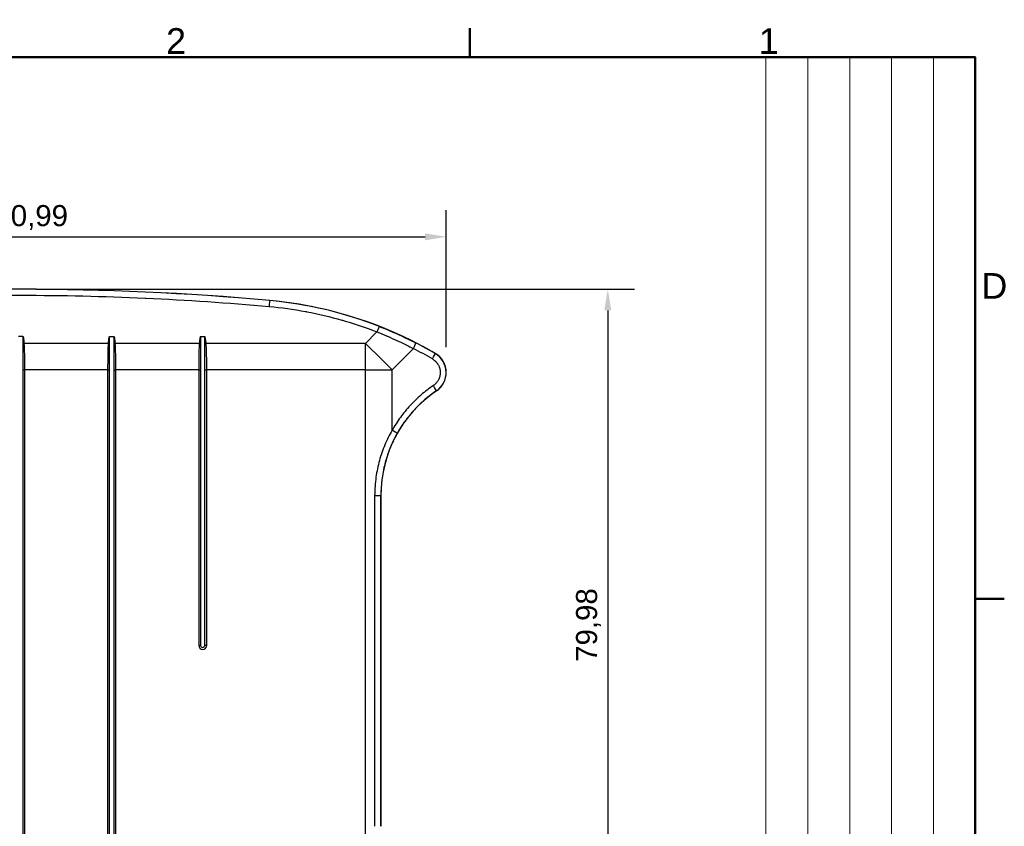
# Model space of a CAD drawing. Header units: millimetres. Extents: x 0 to 420, y 0 to 297.
# Tile 13 of 13: x 297 to 413, y 196 to 291. Entities that reach past the tile are written whole.
import ezdxf
from ezdxf.enums import TextEntityAlignment as Align

# ---------------------------------------------------------------- set-up
doc = ezdxf.new("R2010")
doc.units = ezdxf.units.MM
doc.layers.get('0').update_dxf_attribs({"lineweight": 25})
for name, color, linetype, lineweight in [('AM_0', 7, 'Continuous', 30), ('Bordo_0', 7, 'Continuous', 50), ('Bordo_2', 7, 'Continuous', 50), ('Quote(ISO)', 7, 'Continuous', 25), ('Spigoli tangenti visibili(ISO)', 7, 'Continuous', 25), ('Spigoli visibili(ISO)', 176, 'Continuous', 25)]:
    doc.layers.add(name, color=color, linetype=linetype, lineweight=lineweight)
doc.styles.add('Bordo_1', font='arial.ttf')
doc.styles.add('Federico-Quote', font='arial.ttf')
doc.styles.add('Gruppo1', font='arial.ttf')
doc.styles.add('Stile testo78', font='arial.ttf')
doc.styles.add('Stile testo79', font='arial.ttf')
doc.dimstyles.new('X.XXX', dxfattribs={"dimtxt": 2.5, "dimasz": 2.5, "dimexe": 3.175, "dimexo": 3, "dimgap": 0.762, "dimtad": 1, "dimrnd": 1e-08, "dimtxsty": 'Federico-Quote', "dimcen": 0.09, "dimdle": 10, "dimclrd": 7, "dimclre": 7, "dimclrt": 7, "dimazin": 2, "dimtfac": 1, "dimtmove": 0, "dimatfit": 3, "dimfxl": 1, "dimtolj": 1, "dimlwd": 25, "dimlwe": 25, "dimarcsym": 0})

# ---------------------------------------------------------------- blocks, each defined once
blk = doc.blocks.new('Bordi Bordo di default')
at = {"layer": 'Bordo_0'}
for p, q in [((350, 287), (350, 290.45)), ((410, 222.75), (413.45, 222.75))]:
    blk.add_line(p, q, dxfattribs=at)
at = {"layer": 'Bordo_0', "flags": 128}
blk.add_lwpolyline([(10, 10), (10, 287), (410, 287), (410, 10), (10, 10)], dxfattribs=at)
at = {"layer": 'Bordo_2', "char_height": 3.05, "attachment_point": 7, "style": 'Bordo_1'}
for s, insert in [('2', (313.95, 287.4)), ('1', (384.3, 287.4)), ('D', (410.73, 258.35))]:
    blk.add_mtext(s, dxfattribs=dict(at, insert=insert))
blk = doc.blocks.new('Cartigli Italtronic')
at = {"layer": 'AM_0', "lineweight": 15}
for p, q in [((284.7, 286.16), (259.86, 286.16)), ((259.86, 57.39), (259.86, 286.16)), ((264.83, 66.12), (264.83, 286.16)), ((269.8, 66.12), (269.8, 286.16)), ((274.76, 66.12), (274.76, 286.16)), ((279.73, 66.12), (279.73, 286.16)), ((284.7, 286.16), (284.7, 9.16))]:
    blk.add_line(p, q, dxfattribs=at)
at = {"layer": 'AM_0'}
for tag, p, height, style in [('DATA_CREAZIONE_001', (163.01, 61.19), 3.17, 'Gruppo1'), ('DESCRIZIONE_001', (194.28, 41.79), 3.17, 'Gruppo1'), ('NUMERO_PARTE_001', (235.98, 14.25), 5.81, 'Stile testo78')]:
    blk.add_attdef(tag, p, '', height=height, dxfattribs=dict(at, style=style))
for tag, style, p in [('Sostituisce', 'Gruppo1', (239.06, 64.32)), ('Scala', 'Stile testo79', (239.17, 57.11)), ('NUMERO_DI_MAGAZZINO', 'Gruppo1', (228.26, 36.97))]:
    blk.add_attdef(tag, text='', height=3.17, dxfattribs=dict(at, style=style)).set_placement(p, align=Align.TOP_CENTER)
blk = doc.blocks.new('*D16')
at = {"layer": 'Defpoints', "color": 0, "linetype": 'Continuous'}
for p in [(296.7, 259.47), (337.62, 179.49), (366.38, 179.49)]:
    blk.add_point(p, dxfattribs=at)
at = {"layer": 'Quote(ISO)', "color": 7, "linetype": 'Continuous', "lineweight": 25}
for p, q in [((299.7, 259.47), (369.56, 259.47)), ((366.38, 256.97), (366.38, 181.99)), ((340.62, 179.49), (369.56, 179.49))]:
    blk.add_line(p, q, dxfattribs=at)
at = {"layer": 'Quote(ISO)', "color": 7, "linetype": 'Continuous'}
for points in [[(365.96, 256.97), (366.8, 256.97), (366.38, 259.47)], [(365.96, 181.99), (366.8, 181.99), (366.38, 179.49)]]:
    blk.add_solid(points, dxfattribs=at)
at = {"layer": 'Quote(ISO)', "color": 7, "linetype": 'Continuous', "lineweight": 25, "insert": (362.61, 215.27), "char_height": 2.5, "attachment_point": 1, "rotation": 90, "style": 'Federico-Quote'}
blk.add_mtext('\\A1;79,98', dxfattribs=at)
blk = doc.blocks.new('*D17')
at = {"layer": 'Defpoints', "color": 0, "linetype": 'Continuous'}
for p in [(347.2, 265.7), (246.2, 249.59), (347.2, 249.59)]:
    blk.add_point(p, dxfattribs=at)
at = {"layer": 'Quote(ISO)', "color": 7, "linetype": 'Continuous', "lineweight": 25}
for p, q in [((246.2, 252.59), (246.2, 268.87)), ((347.2, 252.59), (347.2, 268.87)), ((248.7, 265.7), (344.7, 265.7))]:
    blk.add_line(p, q, dxfattribs=at)
at = {"layer": 'Quote(ISO)', "color": 7, "linetype": 'Continuous'}
for points in [[(248.7, 266.11), (248.7, 265.28), (246.2, 265.7)], [(344.7, 266.11), (344.7, 265.28), (347.2, 265.7)]]:
    blk.add_solid(points, dxfattribs=at)
at = {"layer": 'Quote(ISO)', "color": 7, "linetype": 'Continuous', "lineweight": 25, "insert": (291.63, 269.46), "char_height": 2.5, "attachment_point": 1, "style": 'Federico-Quote'}
blk.add_mtext('\\A1;100,99', dxfattribs=at)

msp = doc.modelspace()

# ---------------------------------------------------------------- linework, layer by layer
at = {"layer": 'Spigoli tangenti visibili(ISO)'}
for p, q in [((326.249, 258.129), (326.25, 258.144)), ((338.98, 254.411), (337.623, 253.054)), ((307.115, 253.054), (297.084, 253.054)), ((317.897, 253.054), (307.884, 253.054)), ((337.623, 253.054), (318.702, 253.054)), ((337.623, 249.903), (337.623, 253.054)), ((343.308, 252.438), (340.773, 249.903)), ((345.901, 251.849), (345.902, 251.852)), ((296.95, 249.903), (297.143, 249.903)), ((297.143, 249.903), (297.143, 184.524)), ((307.056, 249.903), (297.143, 249.903)), ((307.056, 184.524), (307.056, 249.903)), ((307.75, 249.903), (307.943, 249.903)), ((317.82, 249.903), (307.943, 249.903)), ((307.943, 249.903), (307.943, 184.524)), ((317.82, 249.903), (317.82, 217.23)), ((317.82, 249.903), (318.05, 249.903)), ((318.779, 217.23), (318.779, 249.903)), ((337.623, 249.903), (318.779, 249.903)), ((337.623, 184.51), (337.623, 249.903)), ((337.623, 249.903), (340.773, 249.903)), ((340.773, 242.739), (340.773, 249.903)), ((346.047, 247.428), (346.049, 247.425)), ((338.709, 234.999), (338.709, 195.762)), ((338.709, 234.999), (339.443, 234.999)), ((339.443, 234.999), (339.45, 234.999)), ((339.443, 234.999), (339.443, 195.762)), ((317.82, 217.23), (318.05, 217.23)), ((318.779, 217.23), (318.55, 217.23))]:
    msp.add_line(p, q, dxfattribs=at)
msp.add_arc((318.3, 217.23), 0.479, 180, 0, dxfattribs=at)
for centre, major_axis, ratio, start_param, end_param in [((296.7, -66.576), (326.676, 0), 0.9980615, 1.4802177, 1.6613749), ((326.181, 257.383), (0.068, 0.747), 0.0056424, 0.0087267, 1.5086318), ((321.977, 210.915), (46.166, -10.891), 0.999438, 1.4295291, 1.7121451), ((338.98, 254.364), (0.273, 0.698), 0.0227618, 0.0087291, 1.5126712), ((318.552, 249.964), (0.002, -3.923), 0.0629492, 2.477378, 3.0793695), ((297.084, 253.041), (-0.2, -0.014), 0.0622359, 4.7088302, 5.4488375), ((307.115, 253.041), (0.2, -0.014), 0.0622321, 0.8348755, 1.5750721), ((307.884, 253.041), (-0.2, -0.014), 0.0622359, 4.7088302, 5.4488375), ((317.897, 253.038), (-0.249, 0.02), 0.0621758, 4.057254, 4.7174199), ((318.702, 253.038), (0.249, 0.02), 0.0621758, 1.5657655, 2.225931), ((337.623, 249.903), (-35.709, 35.709), 0.0441511, 4.6682666, 4.7565114), ((343.261, 252.438), (0.341, 0.668), 0.0555615, 4.740791, 6.2744452), ((322.01, 210.717), (-0.001, -47.59), 0.9981134, 2.6145794, 2.6697013), ((322.057, 210.715), (0, -46.842), 0.9980526, 2.6146006, 2.669721), ((345.523, 251.201), (0.378, 0.648), 0.053915, 4.7438421, 6.2744472), ((344.585, 249.593), (0.037, -2.612), 0.9999787, 0.5799593, 2.5994437), ((307.056, 249.903), (0.2, 0), 0.00001, 4.7123753, 6.0308263), ((318.779, 249.903), (0.25, 0), 0.00001, 3.5531193, 4.7124151), ((345.627, 248.049), (0.42, -0.622), 0.0517248, 0.0087385, 1.5358817), ((340.726, 242.739), (0.653, -0.369), 0.0307052, 0.0087307, 1.5164483)]:
    msp.add_ellipse(centre, major_axis=major_axis, ratio=ratio, start_param=start_param, end_param=end_param, dxfattribs=at)
for points, knots in [([(267.218, 257.429), (272.092, 257.871), (276.971, 258.203), (281.858, 258.425), (281.886, 258.427), (281.913, 258.428), (281.941, 258.429), (286.854, 258.651), (291.773, 258.763), (296.693, 258.763), (301.617, 258.763), (306.541, 258.652), (311.458, 258.429), (311.481, 258.428), (311.505, 258.427), (311.528, 258.426), (316.419, 258.204), (321.303, 257.872), (326.181, 257.429)], [0, 0, 0, 0, 0.2485826, 0.2485826, 0.2485826, 0.25, 0.25, 0.25, 0.4998875, 0.4998875, 0.4998875, 0.75, 0.75, 0.75, 0.7511922, 0.7511922, 0.7511922, 1, 1, 1, 1]), ([(326.181, 257.429), (327.634, 257.298), (329.077, 257.099), (330.516, 256.831), (330.56, 256.823), (330.603, 256.814), (330.647, 256.806), (332.042, 256.542), (333.433, 256.213), (334.803, 255.821), (334.94, 255.782), (335.077, 255.742), (335.214, 255.702), (336.485, 255.326), (337.739, 254.896), (338.98, 254.411)], [0, 0, 0, 0, 0.3333333, 0.3333333, 0.3333333, 0.3434632, 0.3434632, 0.3434632, 0.6666667, 0.6666667, 0.6666667, 0.6990269, 0.6990269, 0.6990269, 1, 1, 1, 1]), ([(339.253, 255.062), (339.686, 254.893), (340.101, 254.723), (340.498, 254.555), (340.895, 254.387), (341.275, 254.219), (341.637, 254.055), (341.998, 253.89), (342.343, 253.728), (342.67, 253.569), (342.998, 253.411), (343.308, 253.256), (343.603, 253.105)], [0, 0, 0, 0, 0.25, 0.25, 0.25, 0.5, 0.5, 0.5, 0.75, 0.75, 0.75, 1, 1, 1, 1]), ([(296.955, 253.88), (296.956, 253.879), (296.957, 253.877), (296.958, 253.875), (296.963, 253.865), (296.972, 253.853), (296.978, 253.842), (296.986, 253.826), (296.993, 253.81), (296.998, 253.792), (296.999, 253.791), (296.999, 253.79), (296.999, 253.788), (297.004, 253.772), (297.007, 253.755), (297.01, 253.737), (297.01, 253.736), (297.01, 253.735), (297.01, 253.735), (297.014, 253.716), (297.017, 253.697), (297.021, 253.678), (297.021, 253.678), (297.021, 253.678), (297.021, 253.678), (297.024, 253.658), (297.027, 253.638), (297.03, 253.618), (297.03, 253.617), (297.03, 253.616), (297.03, 253.615), (297.033, 253.595), (297.036, 253.575), (297.038, 253.554), (297.039, 253.552), (297.039, 253.55), (297.039, 253.548), (297.042, 253.528), (297.044, 253.508), (297.046, 253.486), (297.047, 253.483), (297.047, 253.48), (297.047, 253.477), (297.05, 253.456), (297.052, 253.435), (297.054, 253.414), (297.055, 253.409), (297.055, 253.404), (297.056, 253.4), (297.058, 253.379), (297.06, 253.357), (297.062, 253.335), (297.062, 253.329), (297.063, 253.323), (297.064, 253.316), (297.065, 253.295), (297.067, 253.272), (297.069, 253.249), (297.07, 253.241), (297.071, 253.233), (297.071, 253.225), (297.073, 253.203), (297.075, 253.18), (297.077, 253.156), (297.078, 253.146), (297.078, 253.136), (297.079, 253.125), (297.081, 253.102), (297.082, 253.078), (297.084, 253.054)], [0.0005948, 0.0005948, 0.0005948, 0.0005948, 0.01041667, 0.01041667, 0.01041667, 0.07426981, 0.07426981, 0.07426981, 0.15987033, 0.15987033, 0.15987033, 0.16666667, 0.16666667, 0.16666667, 0.24686741, 0.24686741, 0.24686741, 0.25, 0.25, 0.25, 0.33333333, 0.33333333, 0.33333333, 0.33377605, 0.33377605, 0.33377605, 0.41666667, 0.41666667, 0.41666667, 0.42071254, 0.42071254, 0.42071254, 0.5, 0.5, 0.5, 0.50765086, 0.50765086, 0.50765086, 0.58333333, 0.58333333, 0.58333333, 0.59458928, 0.59458928, 0.59458928, 0.66666667, 0.66666667, 0.66666667, 0.68152916, 0.68152916, 0.68152916, 0.75, 0.75, 0.75, 0.76846592, 0.76846592, 0.76846592, 0.83333333, 0.83333333, 0.83333333, 0.85541895, 0.85541895, 0.85541895, 0.91666667, 0.91666667, 0.91666667, 0.94230333, 0.94230333, 0.94230333, 0.99998232, 0.99998232, 0.99998232, 0.99998232]), ([(307.115, 253.054), (307.117, 253.079), (307.119, 253.104), (307.12, 253.128), (307.121, 253.138), (307.122, 253.148), (307.123, 253.158), (307.124, 253.182), (307.126, 253.206), (307.128, 253.228), (307.129, 253.236), (307.129, 253.244), (307.13, 253.252), (307.132, 253.275), (307.134, 253.298), (307.136, 253.32), (307.137, 253.326), (307.137, 253.332), (307.138, 253.338), (307.14, 253.361), (307.142, 253.382), (307.144, 253.403), (307.144, 253.408), (307.145, 253.413), (307.145, 253.418), (307.148, 253.439), (307.15, 253.46), (307.152, 253.48), (307.153, 253.484), (307.153, 253.487), (307.153, 253.491), (307.156, 253.512), (307.158, 253.532), (307.161, 253.551), (307.163, 253.574), (307.166, 253.596), (307.169, 253.618), (307.17, 253.619), (307.17, 253.621), (307.17, 253.623), (307.173, 253.642), (307.176, 253.661), (307.179, 253.68), (307.179, 253.681), (307.179, 253.682), (307.179, 253.682), (307.183, 253.702), (307.186, 253.72), (307.19, 253.739), (307.19, 253.739), (307.19, 253.739), (307.19, 253.739), (307.193, 253.757), (307.197, 253.775), (307.202, 253.792), (307.202, 253.793), (307.202, 253.793), (307.202, 253.794), (307.207, 253.81), (307.213, 253.826), (307.219, 253.841), (307.22, 253.841), (307.22, 253.842), (307.22, 253.843), (307.226, 253.857), (307.234, 253.869), (307.241, 253.88)], [0, 0, 0, 0, 0.0585958, 0.0585958, 0.0585958, 0.0833333, 0.0833333, 0.0833333, 0.1449027, 0.1449027, 0.1449027, 0.1666667, 0.1666667, 0.1666667, 0.2312787, 0.2312787, 0.2312787, 0.25, 0.25, 0.25, 0.3176375, 0.3176375, 0.3176375, 0.3333333, 0.3333333, 0.3333333, 0.4039988, 0.4039988, 0.4039988, 0.4166667, 0.4166667, 0.4166667, 0.49036, 0.49036, 0.49036, 0.5767147, 0.5767147, 0.5767147, 0.5833333, 0.5833333, 0.5833333, 0.663077, 0.663077, 0.663077, 0.6666667, 0.6666667, 0.6666667, 0.7493929, 0.7493929, 0.7493929, 0.75, 0.75, 0.75, 0.8333333, 0.8333333, 0.8333333, 0.8357578, 0.8357578, 0.8357578, 0.9166667, 0.9166667, 0.9166667, 0.920525, 0.920525, 0.920525, 1, 1, 1, 1]), ([(307.241, 253.88), (307.242, 253.882), (307.242, 253.883), (307.243, 253.884), (307.243, 253.884), (307.243, 253.885), (307.243, 253.885), (307.244, 253.885), (307.244, 253.885), (307.244, 253.885), (307.244, 253.885), (307.244, 253.885), (307.244, 253.885), (307.246, 253.885), (307.247, 253.883), (307.248, 253.88)], [0.00000005, 0.00000005, 0.00000005, 0.00000005, 0.25, 0.25, 0.25, 0.375, 0.375, 0.375, 0.43042668, 0.43042668, 0.43042668, 0.5, 0.5, 0.5, 0.9699957, 0.9699957, 0.9699957, 0.9699957]), ([(307.755, 253.88), (307.756, 253.879), (307.757, 253.877), (307.758, 253.875), (307.763, 253.865), (307.772, 253.853), (307.778, 253.842), (307.786, 253.826), (307.793, 253.81), (307.798, 253.792), (307.799, 253.791), (307.799, 253.79), (307.799, 253.788), (307.804, 253.772), (307.807, 253.755), (307.81, 253.737), (307.81, 253.736), (307.81, 253.735), (307.81, 253.735), (307.814, 253.716), (307.817, 253.697), (307.821, 253.678), (307.821, 253.678), (307.821, 253.678), (307.821, 253.678), (307.824, 253.658), (307.827, 253.638), (307.83, 253.618), (307.83, 253.617), (307.83, 253.616), (307.83, 253.615), (307.833, 253.595), (307.836, 253.575), (307.838, 253.554), (307.839, 253.552), (307.839, 253.55), (307.839, 253.548), (307.842, 253.528), (307.844, 253.508), (307.846, 253.486), (307.847, 253.483), (307.847, 253.48), (307.847, 253.477), (307.85, 253.456), (307.852, 253.435), (307.854, 253.414), (307.855, 253.409), (307.855, 253.404), (307.856, 253.4), (307.858, 253.379), (307.86, 253.357), (307.862, 253.335), (307.862, 253.329), (307.863, 253.323), (307.864, 253.316), (307.865, 253.295), (307.867, 253.272), (307.869, 253.249), (307.87, 253.241), (307.871, 253.233), (307.871, 253.225), (307.873, 253.203), (307.875, 253.18), (307.877, 253.156), (307.878, 253.146), (307.878, 253.136), (307.879, 253.125), (307.881, 253.102), (307.882, 253.078), (307.884, 253.054)], [0.0005948, 0.0005948, 0.0005948, 0.0005948, 0.01041667, 0.01041667, 0.01041667, 0.07426981, 0.07426981, 0.07426981, 0.15987033, 0.15987033, 0.15987033, 0.16666667, 0.16666667, 0.16666667, 0.24686741, 0.24686741, 0.24686741, 0.25, 0.25, 0.25, 0.33333333, 0.33333333, 0.33333333, 0.33377605, 0.33377605, 0.33377605, 0.41666667, 0.41666667, 0.41666667, 0.42071254, 0.42071254, 0.42071254, 0.5, 0.5, 0.5, 0.50765086, 0.50765086, 0.50765086, 0.58333333, 0.58333333, 0.58333333, 0.59458928, 0.59458928, 0.59458928, 0.66666667, 0.66666667, 0.66666667, 0.68152916, 0.68152916, 0.68152916, 0.75, 0.75, 0.75, 0.76846592, 0.76846592, 0.76846592, 0.83333333, 0.83333333, 0.83333333, 0.85541895, 0.85541895, 0.85541895, 0.91666667, 0.91666667, 0.91666667, 0.94230333, 0.94230333, 0.94230333, 0.99998232, 0.99998232, 0.99998232, 0.99998232]), ([(318.034, 253.88), (318.03, 253.877), (318.028, 253.873), (318.025, 253.869), (318.023, 253.865), (318.02, 253.861), (318.018, 253.856), (318.016, 253.852), (318.014, 253.847), (318.012, 253.842), (318.01, 253.837), (318.008, 253.832), (318.006, 253.826), (318.004, 253.821), (318.002, 253.815), (318, 253.809), (317.998, 253.803), (317.996, 253.796), (317.994, 253.789), (317.993, 253.783), (317.991, 253.776), (317.989, 253.768), (317.987, 253.761), (317.985, 253.754), (317.984, 253.746), (317.982, 253.738), (317.98, 253.729), (317.978, 253.721), (317.976, 253.712), (317.974, 253.703), (317.973, 253.694), (317.971, 253.684), (317.969, 253.675), (317.967, 253.664), (317.965, 253.654), (317.964, 253.644), (317.962, 253.633), (317.96, 253.621), (317.958, 253.61), (317.956, 253.598), (317.954, 253.586), (317.952, 253.574), (317.951, 253.561), (317.949, 253.548), (317.947, 253.534), (317.945, 253.52), (317.943, 253.506), (317.941, 253.492), (317.939, 253.477), (317.937, 253.461), (317.935, 253.446), (317.933, 253.429), (317.931, 253.413), (317.929, 253.396), (317.927, 253.378), (317.926, 253.36), (317.924, 253.342), (317.922, 253.323), (317.92, 253.304), (317.917, 253.284), (317.915, 253.263), (317.913, 253.242), (317.911, 253.221), (317.909, 253.199), (317.907, 253.176), (317.905, 253.153), (317.903, 253.129), (317.901, 253.105), (317.899, 253.08), (317.897, 253.054)], [0, 0, 0, 0, 0.0434783, 0.0434783, 0.0434783, 0.0869565, 0.0869565, 0.0869565, 0.1304348, 0.1304348, 0.1304348, 0.173913, 0.173913, 0.173913, 0.2173913, 0.2173913, 0.2173913, 0.2608696, 0.2608696, 0.2608696, 0.3043478, 0.3043478, 0.3043478, 0.3478261, 0.3478261, 0.3478261, 0.3913043, 0.3913043, 0.3913043, 0.4347826, 0.4347826, 0.4347826, 0.4782609, 0.4782609, 0.4782609, 0.5217391, 0.5217391, 0.5217391, 0.5652174, 0.5652174, 0.5652174, 0.6086957, 0.6086957, 0.6086957, 0.6521739, 0.6521739, 0.6521739, 0.6956522, 0.6956522, 0.6956522, 0.7391304, 0.7391304, 0.7391304, 0.7826087, 0.7826087, 0.7826087, 0.826087, 0.826087, 0.826087, 0.8695652, 0.8695652, 0.8695652, 0.9130435, 0.9130435, 0.9130435, 0.9565217, 0.9565217, 0.9565217, 1, 1, 1, 1]), ([(338.98, 254.411), (339.374, 254.254), (339.752, 254.098), (340.116, 253.942), (340.15, 253.928), (340.185, 253.913), (340.219, 253.898), (340.613, 253.729), (340.989, 253.561), (341.348, 253.395), (341.709, 253.229), (342.053, 253.065), (342.38, 252.905), (342.406, 252.892), (342.432, 252.879), (342.458, 252.866), (342.756, 252.72), (343.038, 252.577), (343.308, 252.438)], [0, 0, 0, 0, 0.2284035, 0.2284035, 0.2284035, 0.25, 0.25, 0.25, 0.4992999, 0.4992999, 0.4992999, 0.75, 0.75, 0.75, 0.7701966, 0.7701966, 0.7701966, 1, 1, 1, 1]), ([(317.897, 253.054), (317.871, 252.748), (317.844, 252.107), (317.824, 251.065), (317.82, 250.301), (317.82, 249.903)], [0.00000044, 0.00000044, 0.00000044, 0.00000044, 0.33333333, 0.66666667, 1, 1, 1, 1]), ([(345.569, 251.201), (345.665, 251.146), (345.754, 251.083), (345.837, 251.013), (345.859, 250.993), (345.881, 250.974), (345.903, 250.953), (345.989, 250.873), (346.067, 250.784), (346.137, 250.689), (346.15, 250.671), (346.162, 250.654), (346.174, 250.636), (346.245, 250.531), (346.305, 250.42), (346.353, 250.304), (346.358, 250.291), (346.363, 250.279), (346.368, 250.266), (346.416, 250.141), (346.451, 250.011), (346.472, 249.879), (346.473, 249.873), (346.473, 249.868), (346.474, 249.862), (346.494, 249.724), (346.499, 249.584), (346.488, 249.445), (346.477, 249.306), (346.45, 249.168), (346.409, 249.035), (346.405, 249.025), (346.402, 249.015), (346.399, 249.006), (346.358, 248.883), (346.305, 248.765), (346.24, 248.654), (346.23, 248.638), (346.221, 248.622), (346.211, 248.606), (346.147, 248.503), (346.072, 248.407), (345.99, 248.319), (345.972, 248.299), (345.954, 248.281), (345.935, 248.262), (345.855, 248.184), (345.768, 248.113), (345.674, 248.049)], [0, 0, 0, 0, 0.0872891, 0.0872891, 0.0872891, 0.1111111, 0.1111111, 0.1111111, 0.2050383, 0.2050383, 0.2050383, 0.2222222, 0.2222222, 0.2222222, 0.322516, 0.322516, 0.322516, 0.3333333, 0.3333333, 0.3333333, 0.4400182, 0.4400182, 0.4400182, 0.4444444, 0.4444444, 0.4444444, 0.5555556, 0.5555556, 0.5555556, 0.6666667, 0.6666667, 0.6666667, 0.6749901, 0.6749901, 0.6749901, 0.7777778, 0.7777778, 0.7777778, 0.792468, 0.792468, 0.792468, 0.8888889, 0.8888889, 0.8888889, 0.9101818, 0.9101818, 0.9101818, 1, 1, 1, 1]), ([(345.674, 248.049), (345.169, 247.709), (344.206, 246.974), (342.888, 245.703), (341.727, 244.287), (341.072, 243.268), (340.773, 242.739)], [0, 0, 0, 0, 0.25, 0.5, 0.75, 1, 1, 1, 1]), ([(340.773, 242.739), (340.617, 242.466), (340.467, 242.186), (340.323, 241.895), (340.18, 241.605), (340.042, 241.304), (339.915, 240.999), (339.788, 240.695), (339.671, 240.388), (339.564, 240.079), (339.457, 239.77), (339.36, 239.46), (339.273, 239.145), (339.186, 238.829), (339.108, 238.51), (339.039, 238.183), (338.971, 237.857), (338.912, 237.524), (338.864, 237.181), (338.815, 236.839), (338.777, 236.488), (338.75, 236.125), (338.724, 235.761), (338.709, 235.385), (338.709, 234.999)], [0, 0, 0, 0, 0.125, 0.125, 0.125, 0.25, 0.25, 0.25, 0.375, 0.375, 0.375, 0.5, 0.5, 0.5, 0.625, 0.625, 0.625, 0.75, 0.75, 0.75, 0.875, 0.875, 0.875, 1, 1, 1, 1]), ([(341.38, 242.371), (341.29, 242.212), (341.202, 242.05), (341.117, 241.885), (341.063, 241.78), (341.01, 241.674), (340.958, 241.567), (340.864, 241.375), (340.774, 241.179), (340.688, 240.981), (340.649, 240.892), (340.611, 240.803), (340.574, 240.713), (340.483, 240.491), (340.397, 240.268), (340.317, 240.043), (340.292, 239.974), (340.268, 239.906), (340.245, 239.837), (340.16, 239.589), (340.083, 239.341), (340.012, 239.09), (339.998, 239.042), (339.985, 238.995), (339.972, 238.947), (339.897, 238.672), (339.829, 238.393), (339.769, 238.109), (339.764, 238.083), (339.758, 238.057), (339.753, 238.032), (339.689, 237.723), (339.634, 237.407), (339.589, 237.084), (339.543, 236.756), (339.506, 236.42), (339.482, 236.071), (339.48, 236.047), (339.478, 236.023), (339.476, 235.999), (339.455, 235.675), (339.443, 235.341), (339.443, 234.999)], [0, 0, 0, 0, 0.07652528, 0.07652528, 0.07652528, 0.125, 0.125, 0.125, 0.2113886, 0.2113886, 0.2113886, 0.25, 0.25, 0.25, 0.34576921, 0.34576921, 0.34576921, 0.375, 0.375, 0.375, 0.48016279, 0.48016279, 0.48016279, 0.5, 0.5, 0.5, 0.61467509, 0.61467509, 0.61467509, 0.625, 0.625, 0.625, 0.74918758, 0.74918758, 0.74918758, 0.875, 0.875, 0.875, 0.88368593, 0.88368593, 0.88368593, 1, 1, 1, 1])]:
    msp.add_open_spline(points, degree=3, knots=knots, dxfattribs=at)
for points in [[(297.084, 253.054), (297.107, 252.735), (297.128, 252.077), (297.141, 251.03), (297.143, 250.286), (297.143, 249.903)], [(307.056, 249.903), (307.056, 250.287), (307.058, 251.031), (307.071, 252.077), (307.093, 252.736), (307.115, 253.054)], [(307.884, 253.054), (307.907, 252.735), (307.928, 252.077), (307.941, 251.03), (307.943, 250.286), (307.943, 249.903)], [(318.779, 249.903), (318.779, 250.302), (318.775, 251.066), (318.755, 252.107), (318.728, 252.748), (318.702, 253.054)], [(346.047, 247.428), (345.569, 247.105), (344.648, 246.403), (343.394, 245.193), (342.289, 243.847), (341.663, 242.873), (341.38, 242.371)]]:
    msp.add_open_spline(points, degree=3, dxfattribs=at)
at = {"layer": 'Spigoli visibili(ISO)'}
for p, q in [((296.953, 253.88), (296.448, 253.88)), ((307.248, 253.88), (307.753, 253.88)), ((318.05, 253.878), (318.04, 253.879)), ((318.05, 253.878), (318.565, 253.88)), ((318.55, 253.038), (318.55, 253.863)), ((296.95, 253.041), (296.95, 249.903)), ((307.25, 249.903), (307.25, 253.041)), ((307.75, 253.041), (307.75, 249.903)), ((318.05, 253.038), (318.05, 249.903)), ((318.55, 249.903), (318.55, 253.038)), ((344.196, 252.801), (344.196, 252.814)), ((296.95, 249.903), (296.95, 184.522)), ((307.25, 184.522), (307.25, 249.903)), ((307.75, 249.903), (307.75, 184.522)), ((318.05, 249.903), (318.05, 217.23)), ((318.55, 217.23), (318.55, 249.903)), ((339.45, 195.762), (339.45, 234.999))]:
    msp.add_line(p, q, dxfattribs=at)
for centre, radius, start, end in [((296.7, -68.02), 327.5, 84.82309, 95.17691), ((321.964, 210.838), 47.5, 62.09301, 84.82309), ((321.964, 210.838), 47.5, 59.72665, 62.09301), ((321.964, 210.838), 47.489, 59.72994, 62.08576), ((344.584, 249.593), 2.616, 0.4892, 59.72994), ((344.6, 249.615), 2.6, 359.99997, 59.72665), ((344.584, 249.593), 2.616, 304.05992, 0.4892), ((354.45, 234.999), 15, 124.05992, 180), ((318.3, 217.23), 0.25, 180, 0)]:
    msp.add_arc(centre, radius, start, end, dxfattribs=at)
for start_param, end_param in [(4.7012292, 4.7125017), (4.7125017, 4.726345)]:
    msp.add_ellipse((318.051, 253.875), major_axis=(0.018, -0.293), ratio=0.0046926, start_param=start_param, end_param=end_param, dxfattribs=at)
for points, knots in [([(296.95, 253.877), (296.95, 253.876), (296.95, 253.876), (296.95, 253.875), (296.95, 253.875), (296.95, 253.874), (296.95, 253.874), (296.95, 253.873), (296.95, 253.872), (296.95, 253.87), (296.95, 253.868), (296.95, 253.862), (296.95, 253.858), (296.95, 253.843), (296.95, 253.833), (296.95, 253.562), (296.95, 253.302), (296.95, 253.041)], [-0.083341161, -0.083341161, -0.083341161, -0.083341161, -0.083293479, -0.083293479, -0.08325815, -0.08325815, -0.083240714, -0.083240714, -0.083043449, -0.083043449, -0.082550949, -0.082550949, -0.081258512, -0.081258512, -0.078183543, -0.078183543, -0.000004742, -0.000004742, -0.000004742, -0.000004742]), ([(307.25, 253.041), (307.25, 253.066), (307.25, 253.091), (307.25, 253.115), (307.25, 253.132), (307.25, 253.148), (307.25, 253.164), (307.25, 253.181), (307.25, 253.199), (307.25, 253.216), (307.25, 253.237), (307.25, 253.257), (307.25, 253.277), (307.25, 253.287), (307.25, 253.297), (307.25, 253.307), (307.25, 253.333), (307.25, 253.358), (307.25, 253.383), (307.25, 253.412), (307.25, 253.44), (307.25, 253.468), (307.25, 253.472), (307.25, 253.476), (307.25, 253.481), (307.25, 253.501), (307.25, 253.52), (307.25, 253.539), (307.25, 253.55), (307.25, 253.561), (307.25, 253.571), (307.25, 253.583), (307.25, 253.594), (307.25, 253.605), (307.25, 253.622), (307.25, 253.639), (307.25, 253.656), (307.25, 253.66), (307.25, 253.664), (307.25, 253.668), (307.249, 253.688), (307.249, 253.707), (307.25, 253.726), (307.25, 253.729), (307.25, 253.731), (307.25, 253.734), (307.25, 253.75), (307.25, 253.766), (307.25, 253.781), (307.25, 253.789), (307.25, 253.798), (307.249, 253.806), (307.249, 253.815), (307.248, 253.823), (307.248, 253.832), (307.247, 253.836), (307.247, 253.84), (307.247, 253.843), (307.247, 253.85), (307.247, 253.856), (307.247, 253.862), (307.247, 253.865), (307.247, 253.868), (307.248, 253.872), (307.248, 253.873), (307.248, 253.874), (307.248, 253.876), (307.248, 253.877), (307.249, 253.878), (307.248, 253.879)], [0.00000007, 0.00000007, 0.00000007, 0.00000007, 0.06630649, 0.06630649, 0.06630649, 0.11111111, 0.11111111, 0.11111111, 0.1611144, 0.1611144, 0.1611144, 0.22222222, 0.22222222, 0.22222222, 0.25295141, 0.25295141, 0.25295141, 0.33333333, 0.33333333, 0.33333333, 0.42940778, 0.42940778, 0.42940778, 0.44444444, 0.44444444, 0.44444444, 0.51492269, 0.51492269, 0.51492269, 0.55555556, 0.55555556, 0.55555556, 0.59937429, 0.59937429, 0.59937429, 0.66666667, 0.66666667, 0.66666667, 0.68305923, 0.68305923, 0.68305923, 0.76664658, 0.76664658, 0.76664658, 0.77777778, 0.77777778, 0.77777778, 0.85018373, 0.85018373, 0.85018373, 0.88888889, 0.88888889, 0.88888889, 0.92817181, 0.92817181, 0.92817181, 0.94444444, 0.94444444, 0.94444444, 0.97222222, 0.97222222, 0.97222222, 0.98611111, 0.98611111, 0.98611111, 0.99253963, 0.99253963, 0.99253963, 1, 1, 1, 1]), ([(307.75, 253.877), (307.75, 253.876), (307.75, 253.876), (307.75, 253.875), (307.75, 253.875), (307.75, 253.874), (307.75, 253.874), (307.75, 253.873), (307.75, 253.872), (307.75, 253.87), (307.75, 253.868), (307.75, 253.862), (307.75, 253.858), (307.75, 253.843), (307.75, 253.833), (307.75, 253.562), (307.75, 253.302), (307.75, 253.041)], [-0.083684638, -0.083684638, -0.083684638, -0.083684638, -0.083482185, -0.083482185, -0.083327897, -0.083327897, -0.083240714, -0.083240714, -0.083043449, -0.083043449, -0.082550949, -0.082550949, -0.081258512, -0.081258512, -0.078183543, -0.078183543, -0.000004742, -0.000004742, -0.000004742, -0.000004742]), ([(318.042, 253.879), (318.042, 253.879), (318.042, 253.879), (318.043, 253.879), (318.046, 253.877), (318.048, 253.874), (318.05, 253.87)], [0.434874, 0.434874, 0.434874, 0.434874, 0.5, 0.5, 0.5, 0.9984055, 0.9984055, 0.9984055, 0.9984055]), ([(318.05, 253.87), (318.05, 253.869), (318.05, 253.867), (318.05, 253.866), (318.05, 253.862), (318.05, 253.858), (318.05, 253.854), (318.05, 253.854), (318.05, 253.854), (318.05, 253.853), (318.05, 253.85), (318.05, 253.846), (318.05, 253.842), (318.05, 253.837), (318.05, 253.833), (318.05, 253.829), (318.05, 253.828), (318.05, 253.828), (318.05, 253.827), (318.05, 253.822), (318.05, 253.816), (318.05, 253.811), (318.05, 253.805), (318.05, 253.798), (318.05, 253.792), (318.05, 253.788), (318.05, 253.784), (318.05, 253.779), (318.05, 253.777), (318.05, 253.774), (318.05, 253.772), (318.05, 253.765), (318.05, 253.757), (318.05, 253.75), (318.05, 253.742), (318.05, 253.734), (318.05, 253.726), (318.05, 253.717), (318.05, 253.708), (318.05, 253.7), (318.05, 253.692), (318.05, 253.684), (318.05, 253.677), (318.05, 253.675), (318.05, 253.673), (318.05, 253.671), (318.05, 253.661), (318.05, 253.65), (318.05, 253.64), (318.05, 253.629), (318.05, 253.617), (318.05, 253.606), (318.05, 253.594), (318.05, 253.581), (318.05, 253.569), (318.05, 253.568), (318.05, 253.567), (318.05, 253.566), (318.05, 253.554), (318.05, 253.541), (318.05, 253.529), (318.05, 253.514), (318.05, 253.5), (318.05, 253.485), (318.05, 253.473), (318.05, 253.461), (318.05, 253.448), (318.05, 253.445), (318.05, 253.441), (318.05, 253.438), (318.05, 253.421), (318.05, 253.404), (318.05, 253.387), (318.05, 253.368), (318.05, 253.35), (318.05, 253.331), (318.05, 253.328), (318.05, 253.324), (318.05, 253.321), (318.05, 253.304), (318.05, 253.288), (318.05, 253.271), (318.05, 253.249), (318.05, 253.227), (318.05, 253.205), (318.05, 253.198), (318.05, 253.191), (318.05, 253.184), (318.05, 253.168), (318.05, 253.151), (318.05, 253.134), (318.05, 253.109), (318.05, 253.084), (318.05, 253.058), (318.05, 253.051), (318.05, 253.045), (318.05, 253.038)], [0.01159962, 0.01159962, 0.01159962, 0.01159962, 0.01769086, 0.01769086, 0.01769086, 0.0342401, 0.0342401, 0.0342401, 0.03571429, 0.03571429, 0.03571429, 0.05249485, 0.05249485, 0.05249485, 0.07142857, 0.07142857, 0.07142857, 0.07333237, 0.07333237, 0.07333237, 0.09736341, 0.09736341, 0.09736341, 0.123984, 0.123984, 0.123984, 0.14285714, 0.14285714, 0.14285714, 0.15296557, 0.15296557, 0.15296557, 0.18433478, 0.18433478, 0.18433478, 0.21816576, 0.21816576, 0.21816576, 0.254504, 0.254504, 0.254504, 0.28571429, 0.28571429, 0.28571429, 0.29339304, 0.29339304, 0.29339304, 0.3348095, 0.3348095, 0.3348095, 0.37882636, 0.37882636, 0.37882636, 0.42557876, 0.42557876, 0.42557876, 0.42857143, 0.42857143, 0.42857143, 0.47518227, 0.47518227, 0.47518227, 0.52770236, 0.52770236, 0.52770236, 0.57142857, 0.57142857, 0.57142857, 0.5831916, 0.5831916, 0.5831916, 0.64169962, 0.64169962, 0.64169962, 0.70328943, 0.70328943, 0.70328943, 0.71428571, 0.71428571, 0.71428571, 0.76801855, 0.76801855, 0.76801855, 0.83590807, 0.83590807, 0.83590807, 0.85714286, 0.85714286, 0.85714286, 0.90696506, 0.90696506, 0.90696506, 0.98128352, 0.98128352, 0.98128352, 1, 1, 1, 1]), ([(318.55, 253.863), (318.55, 253.867), (318.549, 253.87), (318.55, 253.873), (318.55, 253.875), (318.553, 253.878), (318.555, 253.879), (318.558, 253.88), (318.56, 253.88), (318.563, 253.88)], [0, 0, 0, 0, 0.33333333, 0.33333333, 0.33333333, 0.66666667, 0.66666667, 0.66666667, 0.93660298, 0.93660298, 0.93660298, 0.93660298])]:
    msp.add_open_spline(points, degree=3, knots=knots, dxfattribs=at)
for points in [[(318.049, 253.878), (318.049, 253.877), (318.05, 253.875), (318.05, 253.874)], [(318.05, 253.874), (318.05, 253.873), (318.05, 253.871), (318.05, 253.87)]]:
    msp.add_open_spline(points, degree=3, dxfattribs=at)

# ---------------------------------------------------------------- block references
for name, p in [('Bordi Bordo di default', (0, 0)), ('Cartigli Italtronic', (125.3, 0.836))]:
    msp.add_blockref(name, p)

# ---------------------------------------------------------------- dimensions: what is measured, and where the dimension line sits
at = {"layer": 'Quote(ISO)', "color": 7, "linetype": 'Continuous', "lineweight": 25}
for base, p1, p2, angle, picture, middle in [((347.197, 265.6973), (246.2023, 249.5918), (347.197, 249.5918), 180, '*D17', (296.6996, 265.6973)), ((366.381, 179.487), (296.7, 259.466), (337.623, 179.487), 90, '*D16', (366.381, 219.476))]:
    dim = msp.add_linear_dim(base=base, p1=p1, p2=p2, angle=angle, dimstyle='X.XXX', override={"dimdec": 2, "dimtp": 0, "dimtm": 0, "dimtdec": 2, "dimtofl": 0, "dimatfit": 1}, dxfattribs=at)
    dim.commit()
    dim.dimension.update_dxf_attribs({"geometry": picture, "text_midpoint": middle, "dimtype": 160})

doc.saveas('drawing.dxf')
